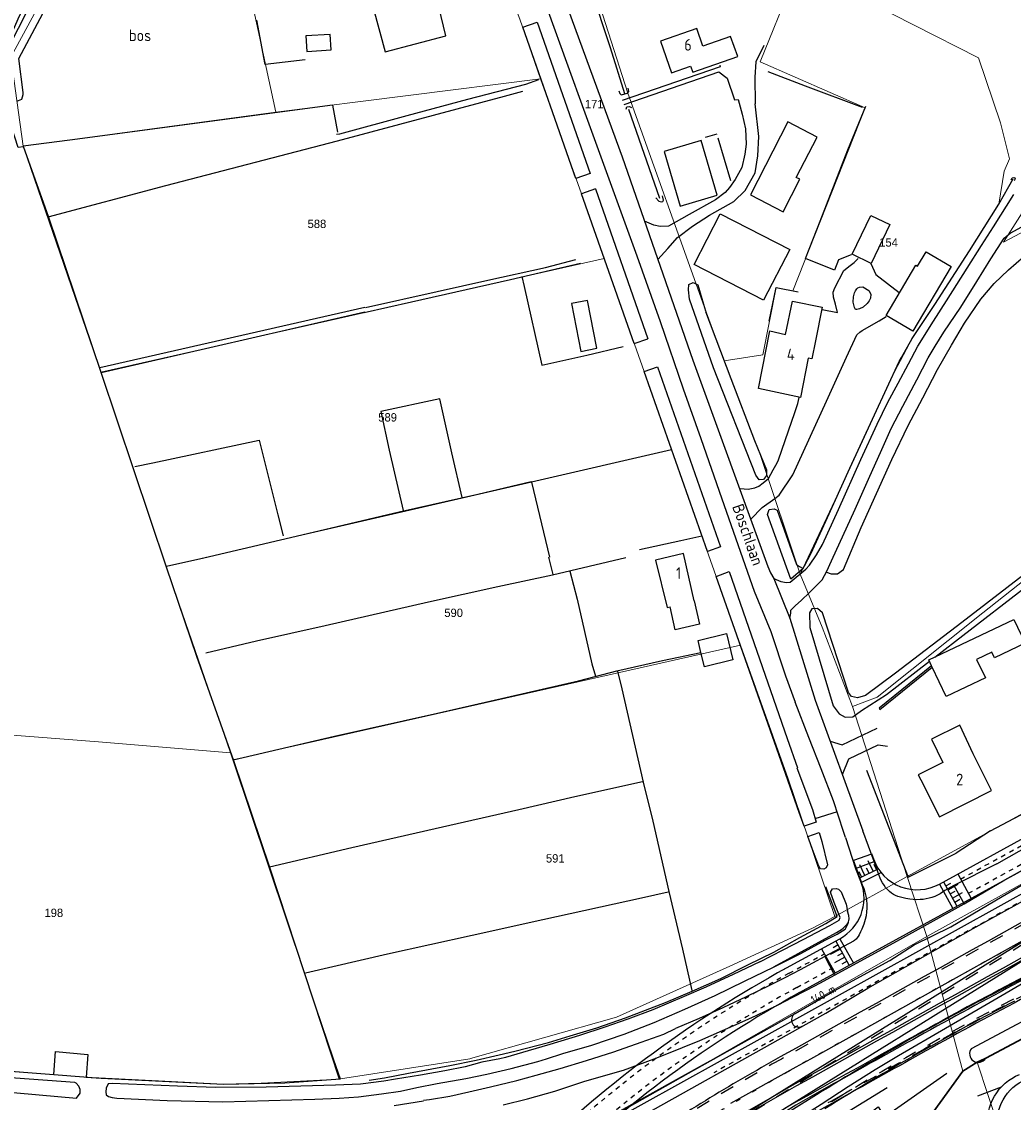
# Model space of a CAD drawing. Header units: metres. Extents: x 233874 to 239264, y 443832 to 448222.
# Tile 88 of 198: x 235299 to 235512, y 445491 to 445723. Entities that reach past the tile are written whole.
import ezdxf
from ezdxf.enums import TextEntityAlignment as Align

# ---------------------------------------------------------------- set-up
doc = ezdxf.new("R2010")
doc.units = ezdxf.units.M
doc.header["$MEASUREMENT"] = 0
for name, pattern in [('DGN3', [54.868356, 36.578904, -18.289452]), ('LIJN1-1', [2, 1, -1]), ('LIJN1-3', [4, 1, -3])]:
    doc.linetypes.add(name, pattern=pattern)
for name, color, linetype in [('BIJGEBOUW', 4, 'Continuous'), ('DAKRAND', 4, 'Continuous'), ('DAKRAND-BYG', 4, 'Continuous'), ('FUNKTIEAAND', 253, 'Continuous'), ('Goud-kadastrale grenzen', 13, 'Continuous'), ('Goud-markering', 7, 'Continuous'), ('Goud-ontwerp', 2, 'Continuous'), ('Goud-ontwerp-water', 131, 'Continuous'), ('HEG', 253, 'Continuous'), ('HEK', 253, 'Continuous'), ('HOOFDGEBOUW', 4, 'Continuous'), ('HUISNUMMER', 253, 'Continuous'), ('INSTEEKSLOOT', 153, 'Continuous'), ('KANTVERH', 253, 'Continuous'), ('KANTWATER', 153, 'Continuous'), ('MIDSLTGREPPEL', 253, 'Continuous'), ('MUUR', 253, 'Continuous'), ('OVLIJNOBJ', 253, 'Continuous'), ('RASTER', 253, 'Continuous'), ('STRAATNAAM', 253, 'Continuous'), ('TALUDLIJN', 253, 'Continuous')]:
    doc.layers.add(name, color=color, linetype=linetype)
for name, color, linetype, lineweight in [('G01 kadestrale perceelsgrens', 73, 'Continuous', 0), ('G02 kadestrale sectiegrens', 73, 'DGN3', 30), ('Z01 perceelnummer', 73, 'Continuous', 13)]:
    doc.layers.add(name, color=color, linetype=linetype, lineweight=lineweight)
doc.layers.add('Goud-hulp', color=210, linetype='Continuous', plot=False)
doc.styles.get("Standard").update_dxf_attribs({"font": 'iso.shx'})
doc.styles.add('Styledgn001', font='dgn001.shx')
doc.dimstyles.new('D1000', dxfattribs={"dimtxt": 1.8, "dimasz": 1, "dimexe": 0, "dimexo": 0, "dimgap": 0.9, "dimtad": 1, "dimtoh": 1, "dimzin": 0, "dimdsep": 46, "dimtxsty": 'Standard', "dimblk1": 'DIMBLK', "dimblk2": 'DIMBLK', "dimsah": 1, "dimcen": 0.09, "dimse1": 1, "dimse2": 1, "dimclrd": 1, "dimclre": 1, "dimclrt": 7, "dimadec": 0, "dimazin": 0, "dimtfac": 1, "dimtix": 1, "dimtmove": 2, "dimatfit": 3, "dimldrblk": 'DIMBLK', "dimfxl": 1, "dimtolj": 1, "dimtzin": 0, "dimarcsym": 0})

# ---------------------------------------------------------------- blocks, each defined once
blk = doc.blocks.new('DIMBLK')
at = {"color": 1}
blk.add_line((0, -0.83), (0, 0.83), dxfattribs=at)
blk.add_solid([(0, 0), (-2, 0.5), (-2, -0.5)], dxfattribs=at)
blk = doc.blocks.new('*D35')
at = {"layer": 'Defpoints', "color": 0, "linetype": 'Continuous', "transparency": 16777216}
for p in [(235533.64, 445546.35), (235538.01, 445538.46), (235415.14, 445470.36)]:
    blk.add_point(p, dxfattribs=at)
at = {"layer": 'Goud-hulp', "color": 1, "linetype": 'Continuous', "lineweight": -2, "transparency": 16777216}
blk.add_line((235411.64, 445478.73), (235532.76, 445545.87), dxfattribs=at)
for p, rotation in [((235533.64, 445546.35), 28.99948976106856), ((235410.76, 445478.24), 208.9994897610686)]:
    blk.add_blockref('DIMBLK', p, dxfattribs=dict(at, rotation=rotation))
at = {"layer": 'Goud-hulp', "color": 7, "linetype": 'Continuous', "transparency": 16777216, "insert": (235471.33, 445513.87), "char_height": 1.8, "attachment_point": 5, "rotation": 28.9995}
blk.add_mtext('\\A1;140 m', dxfattribs=at)
blk = doc.blocks.new('A$C1532452F')
at = {"layer": 'G01 kadestrale perceelsgrens'}
for p, q in [((235353.444, 445703.856), (235344.547, 445744.884)), ((235353.444, 445703.856), (235410.402, 445711.043)), ((235298.974, 445696.536), (235353.444, 445703.856)), ((235298.974, 445696.536), (235315.711, 445647.889)), ((235315.711, 445647.889), (235424.164, 445672.335)), ((235329.832, 445605.981), (235438.67, 445631.16)), ((235329.832, 445605.981), (235343.685, 445565.877)), ((235344.197, 445564.371), (235453.506, 445589.05)), ((235477.648, 445575.84), (235489.385, 445539.224)), ((235343.685, 445565.877), (235344.197, 445564.371)), ((235473.838, 445530.664), (235489.385, 445539.224)), ((235489.385, 445539.224), (235493.668, 445526.335)), ((235493.668, 445526.335), (235500.694, 445500)), ((235365.845, 445500), (235367.321, 445495.661)), ((235367.321, 445495.661), (235395.233, 445500)), ((235500.694, 445500), (235501.41, 445497.318))]:
    blk.add_line(p, q, dxfattribs=at)
at = {"layer": 'G01 kadestrale perceelsgrens', "flags": 128}
for points in [[(235493.668, 445526.335), (235602.85, 445586.802), (235743.465, 445663.715), (235799.961, 445693.516), (235877.225, 445735.166), (235991.175, 445794.84), (236000, 445799.425)], [(235391.926, 445760.275), (235406.002, 445723.883), (235410.402, 445711.043)], [(235413.095, 445757.642), (235414.235, 445754.874), (235429.217, 445707.974), (235445.719, 445662.026), (235449.984, 445650.31)], [(235314.29, 445748.928), (235296.326, 445715.718), (235298.974, 445696.536)], [(235449.984, 445650.31), (235458.332, 445651.597), (235461.183, 445666.106), (235464.764, 445665.389), (235480.366, 445704.776), (235457.752, 445714.713), (235464.579, 445731.625)], [(235464.579, 445731.625), (235477.071, 445729.731), (235504.752, 445715.555), (235509.54, 445701.595), (235511.437, 445693.833), (235510.276, 445691.14), (235509.165, 445684.057)], [(235556.765, 445693.873), (235526.066, 445684.268), (235510.182, 445675.861), (235514.156, 445682.19), (235524.69, 445687.252), (235543.382, 445693.409), (235539.536, 445705.717), (235542.467, 445706.77), (235540.902, 445712.077), (235542.254, 445712.548), (235541.228, 445715.903), (235548.852, 445718.279), (235556.765, 445693.873)], [(235410.402, 445711.043), (235419.248, 445686.288), (235424.164, 445672.335)], [(235477.648, 445575.84), (235482.962, 445577.854), (235505.731, 445596.026), (235528.681, 445614.187), (235540.062, 445623.433), (235545.403, 445627.098), (235552.513, 445630.616), (235559.179, 445633.216), (235567.888, 445636.777), (235574.058, 445640.129), (235585.045, 445646.039), (235588.922, 445648.431), (235599.642, 445659.868), (235617.723, 445665.548), (235659.101, 445679.165), (235695.825, 445691.103), (235697.767, 445687.128)], [(235509.165, 445684.057), (235504.105, 445676.062), (235497.71, 445666.099), (235490.485, 445655.125), (235486.755, 445648.113), (235476.739, 445626.356), (235466.343, 445604.397)], [(235424.164, 445672.335), (235432.732, 445648.015), (235438.67, 445631.16)], [(235489.385, 445539.224), (235563.062, 445579.468), (235632.522, 445617.45), (235710.033, 445659.616)], [(235449.984, 445650.31), (235457.827, 445629.94), (235466.343, 445604.397)], [(235315.711, 445647.889), (235325.457, 445618.964), (235329.832, 445605.981)], [(235438.67, 445631.16), (235447.068, 445607.324), (235453.506, 445589.05)], [(235466.343, 445604.397), (235471.134, 445592.938), (235477.648, 445575.84)], [(235453.506, 445589.05), (235463.783, 445560.285), (235473.838, 445530.664)], [(235264.34, 445572.186), (235315.224, 445568.223), (235343.685, 445565.877)], [(235344.197, 445564.371), (235359.521, 445518.588), (235365.845, 445500)], [(235395.233, 445500), (235395.349, 445500.018), (235426.817, 445508.932), (235451.239, 445519.919), (235469.039, 445528.084), (235473.838, 445530.664)], [(235447.727, 445500), (235466.579, 445510.779), (235493.668, 445526.335)], [(235262.662, 445500), (235305.448, 445496.601), (235313.84, 445495.956), (235326.691, 445495.292), (235342.129, 445494.541), (235350.293, 445494.716), (235364.343, 445495.453), (235367.321, 445495.661)], [(235395.483, 445470.957), (235445.488, 445498.72), (235447.727, 445500)], [(235504.5, 445499.25), (235518.706, 445456.149), (235547.534, 445464.756)]]:
    blk.add_lwpolyline(points, dxfattribs=at)
at = {"layer": 'G02 kadestrale sectiegrens'}
for p, q in [((235501.41, 445497.318), (235504.5, 445499.25)), ((235504.5, 445499.25), (235506.078, 445500)), ((235506.078, 445500), (235506.33, 445500.12))]:
    blk.add_line(p, q, dxfattribs=at)
at = {"layer": 'G02 kadestrale sectiegrens', "flags": 128}
for points in [[(235506.33, 445500.12), (235525.102, 445510.072), (235551.135, 445524.483), (235581.302, 445541.134), (235633.783, 445569.865), (235655.237, 445581.838), (235665.236, 445587.359)], [(235501.41, 445497.318), (235494.083, 445487.156), (235490.471, 445484.837)]]:
    blk.add_lwpolyline(points, dxfattribs=at)
at = {"layer": 'Z01 perceelnummer', "linetype": 'Continuous', "lineweight": 13, "style": 'Styledgn001'}
for s, p in [('171', (235422.004, 445705.625)), ('588', (235362.278, 445679.819)), ('154', (235485.403, 445675.816)), ('589', (235377.501, 445638.145)), ('590', (235391.724, 445596.041)), ('591', (235413.615, 445543.144)), ('198', (235305.608, 445531.42))]:
    blk.add_text(s, height=1.8, dxfattribs=at).set_placement(p, align=Align.MIDDLE_CENTER)

msp = doc.modelspace()

# ---------------------------------------------------------------- linework, layer by layer
at = {"layer": 'BIJGEBOUW'}
for points in [[(235448.5, 445685.99), (235445.02, 445697.74), (235437.07, 445695.38), (235440.55, 445683.63), (235448.5, 445685.99)], [(235464.11, 445674.33), (235458.49, 445663.38), (235443.53, 445671.04), (235449.15, 445682), (235464.11, 445674.33)]]:
    msp.add_lwpolyline(points, dxfattribs=at)
at = {"layer": 'DAKRAND'}
msp.add_lwpolyline([(235503.6, 445565.68), (235500.76, 445571.81), (235494.66, 445568.84), (235497.11, 445563.79)], dxfattribs=at)
at = {"layer": 'DAKRAND-BYG'}
for p, q in [((235494.68, 445584.6), (235494.07, 445585.89)), ((235494.81, 445584.34), (235494.68, 445584.6))]:
    msp.add_line(p, q, dxfattribs=at)
for points in [[(235365.1, 445720.63), (235359.88, 445720.29), (235360.1, 445716.97), (235365.32, 445717.3), (235365.1, 445720.63)], [(235463.74, 445701.76), (235455.64, 445686.06), (235462.69, 445682.42), (235466.3, 445689.41), (235465.51, 445689.82), (235470, 445698.52), (235463.74, 445701.76)], [(235485.7, 445679.67), (235481.65, 445671.3), (235477.56, 445673.28), (235481.6, 445681.65), (235485.7, 445679.67)], [(235498.87, 445670.63), (235490.65, 445656.68), (235484.88, 445660.09), (235491.29, 445670.95), (235491.67, 445670.73), (235493.48, 445673.81), (235498.87, 445670.63)], [(235417.09, 445662.64), (235419.11, 445652.36), (235422.55, 445653.04), (235420.53, 445663.31), (235417.09, 445662.64)], [(235443.55, 445598.63), (235441.23, 445608.8), (235435.24, 445607.4), (235437.72, 445597.18), (235438.34, 445597.34)], [(235443.55, 445598.63), (235444.7, 445593.56), (235439.47, 445592.36), (235438.34, 445597.34)], [(235494.07, 445585.89), (235512.41, 445594.63), (235514.85, 445589.53), (235508.22, 445586.37), (235507.65, 445587.55), (235504.38, 445585.99), (235506.27, 445582.02), (235497.83, 445577.99), (235494.81, 445584.34)], [(235445, 445587.49), (235444.37, 445590.09), (235450.5, 445591.58), (235451.89, 445585.88)], [(235451.89, 445585.88), (235445.76, 445584.38), (235445, 445587.49)], [(235305.63, 445496.59), (235305.99, 445501.57), (235312.9, 445500.89), (235312.55, 445496.04)], [(235305.63, 445496.59), (235312.08, 445496.08), (235312.55, 445496.04)]]:
    msp.add_lwpolyline(points, dxfattribs=at)
at = {"layer": 'Goud-hulp', "linetype": 'LIJN1-1'}
msp.add_arc((244890.513, 428640.147), 19321.414, 118.4654292, 119.2563731, dxfattribs=at)
at = {"layer": 'Goud-hulp', "linetype": 'Continuous'}
for centre, radius, start, end in [((244890.513, 428640.147), 19317.414, 118.4654292, 119.2144377), ((244890.513, 428640.147), 19310.764, 118.4654292, 119.2144377), ((244890.513, 428640.147), 19310.264, 118.4654292, 119.2144377), ((235980.013, 444628.604), 1003.5, 116.298267, 119.131286), ((235980.013, 444628.604), 1003, 116.298267, 119.131286), ((235980.013, 444628.604), 999.5, 116.298267, 119.131286), ((244890.513, 428640.147), 19307.264, 119.1312861, 119.2144377), ((244890.513, 428640.147), 19306.764, 119.1312861, 119.1932827), ((244890.513, 428640.147), 19303.264, 119.1312861, 119.1932827), ((235711.071, 445055.11), 510.15, 119.21444, 123.41135), ((235711.071, 445055.11), 503.5, 119.21444, 123.41135), ((235718.84, 445055.443), 503, 119.19328, 123.41135), ((235711.071, 445055.11), 503, 119.21444, 123.41135), ((235711.071, 445055.11), 500, 119.21444, 123.41135), ((235718.84, 445055.443), 499.5, 119.19328, 123.13772)]:
    msp.add_arc(centre, radius, start, end, dxfattribs=at)
at = {"layer": 'Goud-hulp', "linetype": 'LIJN1-1', "ltscale": 3}
for centre, radius, start, end in [((244890.513, 428640.147), 19316.914, 118.4654292, 119.2144377), ((235980.013, 444628.604), 1000, 116.298267, 119.131286), ((244890.513, 428640.147), 19303.764, 119.1312861, 119.1932827), ((235711.071, 445055.11), 509.65, 119.21444, 123.41135), ((235718.84, 445055.443), 500, 119.19328, 123.41135)]:
    msp.add_arc(centre, radius, start, end, dxfattribs=at)
at = {"layer": 'Goud-hulp', "linetype": 'LIJN1-3'}
for centre, radius, start, end in [((244890.513, 428640.147), 19313.839, 118.4654292, 119.2144377), ((235711.071, 445055.11), 506.575, 119.21444, 123.41135)]:
    msp.add_arc(centre, radius, start, end, dxfattribs=at)
at = {"layer": 'Goud-markering', "linetype": 'LIJN1-1', "ltscale": 3}
msp.add_line((235555.623, 445550.22), (235247.97, 445359.41), dxfattribs=at)
at = {"layer": 'Goud-markering', "ltscale": 3}
for p, q in [((235576.375, 445549.32), (235510.918, 445515.497)), ((235557.204, 445547.671), (235249.551, 445356.861)), ((235469.867, 445492.209), (235250.131, 445355.926))]:
    msp.add_line(p, q, dxfattribs=at)
at = {"layer": 'Goud-markering', "linetype": 'Continuous'}
for p, q in [((235480.33, 445539.491), (235479.229, 445541.735)), ((235482.126, 445540.372), (235481.024, 445542.616)), ((235482.844, 445540.724), (235482.293, 445541.846)), ((235479.612, 445539.138), (235479.062, 445540.26)), ((235479.198, 445538.934), (235483.201, 445540.899)), ((235481.228, 445539.931), (235480.677, 445541.053)), ((235497.248, 445538.108), (235500.137, 445532.849)), ((235497.73, 445537.231), (235498.825, 445537.833)), ((235498.211, 445536.355), (235500.402, 445537.559)), ((235498.693, 445535.478), (235499.788, 445536.08)), ((235499.174, 445534.602), (235501.365, 445535.806)), ((235499.655, 445533.725), (235500.751, 445534.327)), ((235476.947, 445520.112), (235474.059, 445525.371)), ((235475.022, 445523.618), (235472.831, 445522.415)), ((235474.54, 445524.495), (235473.445, 445523.893)), ((235475.503, 445522.742), (235474.408, 445522.14)), ((235475.985, 445521.865), (235473.793, 445520.662)), ((235476.466, 445520.989), (235475.37, 445520.387))]:
    msp.add_line(p, q, dxfattribs=at)
at = {"layer": 'Goud-markering', "ltscale": 3}
msp.add_arc((235787.953, 444979.341), 603.5, 117.325696, 121.807635, dxfattribs=at)
at = {"layer": 'Goud-markering', "linetype": 'LIJN1-1', "ltscale": 3}
msp.add_arc((235787.953, 444979.341), 600.5, 117.325696, 121.807635, dxfattribs=at)
at = {"layer": 'Goud-ontwerp', "linetype": 'Continuous'}
for p, q in [((235496.372, 445537.627), (235614.297, 445602.397)), ((235466.252, 445514.237), (235621.609, 445599.568)), ((235555.359, 445550.645), (235247.706, 445359.835)), ((235481.717, 445544.211), (235482.142, 445543.022)), ((235477.81, 445542.813), (235479.503, 445538.082)), ((235462.659, 445519.11), (235474.935, 445525.853))]:
    msp.add_line(p, q, dxfattribs=at)
at = {"layer": 'Goud-ontwerp', "color": 7, "linetype": 'LIJN1-1'}
for p, q in [((235500.918, 445538.697), (235614.899, 445601.302)), ((235502.603, 445535.63), (235621.007, 445600.663)), ((235463.965, 445518.401), (235471.593, 445522.591)), ((235465.65, 445515.333), (235473.278, 445519.523))]:
    msp.add_line(p, q, dxfattribs=at)
at = {"layer": 'Goud-ontwerp', "color": 1, "linetype": 'Continuous'}
for p, q in [((235481.742, 445544.082), (235477.853, 445542.691)), ((235479.537, 445537.987), (235483.801, 445540.08)), ((235500.316, 445539.793), (235503.205, 445534.534)), ((235496.372, 445537.627), (235499.26, 445532.368)), ((235474.935, 445525.853), (235477.824, 445520.594)), ((235470.991, 445523.686), (235473.88, 445518.427))]:
    msp.add_line(p, q, dxfattribs=at)
at = {"layer": 'Goud-ontwerp', "linetype": 'Continuous'}
for centre, radius, start, end in [((235491.558, 445546.391), 10, 199.69023, 298.77783), ((235470.121, 445534.618), 10, 298.77783, 19.69023), ((235586.605, 445295.114), 256, 118.77783, 133.98396), ((235586.605, 445295.114), 250, 118.77783, 133.98396), ((235787.953, 444979.341), 600, 117.325696, 121.807635)]:
    msp.add_arc(centre, radius, start, end, dxfattribs=at)
at = {"layer": 'Goud-ontwerp', "color": 7, "linetype": 'LIJN1-1'}
for radius in [254.75, 251.25]:
    msp.add_arc((235586.605, 445295.114), radius, 118.77783, 133.98396, dxfattribs=at)
at = {"layer": 'Goud-ontwerp-water', "linetype": 'Continuous'}
msp.add_line((235460.715, 445519.753), (235474.213, 445527.167), dxfattribs=at)
for centre, radius, start, end in [((235470.121, 445534.618), 8.5, 298.77783, 321.43592), ((235466.053, 445508.339), 1.56, 119.25491, 299.25491)]:
    msp.add_arc(centre, radius, start, end, dxfattribs=at)
at = {"layer": 'HEG'}
msp.add_line((235507.35, 445549.05), (235522.15, 445556.97), dxfattribs=at)
for points in [[(235366.47, 445699.16), (235367.22, 445699.22), (235381.71, 445703.17), (235394.76, 445706.69), (235407.27, 445709.94), (235410.05, 445710.89)], [(235480.68, 445562.13), (235489.66, 445539.13), (235499.97, 445544.26)]]:
    msp.add_lwpolyline(points, dxfattribs=at)
at = {"layer": 'HEK'}
for p, q in [((235413.03, 445604.21), (235428.83, 445607.93)), ((235416.72, 445605.02), (235418.32, 445598.95)), ((235436.7, 445585.74), (235445, 445587.49)), ((235507.35, 445549.05), (235499.97, 445544.26))]:
    msp.add_line(p, q, dxfattribs=at)
msp.add_lwpolyline([(235438.66, 445631.18), (235408.5, 445624.2), (235412.37, 445608.05)], dxfattribs=at)
at = {"layer": 'HOOFDGEBOUW'}
for p, q in [((235442.77, 445713.79), (235443.23, 445712.46)), ((235497.11, 445563.79), (235491.81, 445561.12)), ((235491.81, 445561.12), (235492.36, 445560.03))]:
    msp.add_line(p, q, dxfattribs=at)
for points in [[(235390.05, 445720.32), (235388, 445728.74), (235387.89, 445728.72), (235384.45, 445741.6), (235371.49, 445738.23), (235374.47, 445726.17), (235376.98, 445716.85), (235390.05, 445720.32)], [(235445.42, 445718.12), (235444.1, 445721.89), (235436.31, 445719.17), (235438.68, 445712.36), (235442.77, 445713.79)], [(235443.23, 445712.46), (235452.91, 445715.84), (235451.39, 445720.2), (235445.42, 445718.12)], [(235463.23, 445656.01), (235464.74, 445663.15), (235471.1, 445661.88), (235469.64, 445654.59)], [(235469.64, 445654.59), (235468.87, 445650.77), (235468.12, 445650.86), (235466.43, 445642.39), (235457.38, 445644.35), (235459.86, 445656.76), (235463.23, 445656.01)], [(235492.36, 445560.03), (235496.35, 445552.1), (235507.59, 445557.75), (235503.6, 445565.68)]]:
    msp.add_lwpolyline(points, dxfattribs=at)
at = {"layer": 'INSTEEKSLOOT'}
for p, q in [((235406.6, 445722.18), (235409.7, 445723.27)), ((235409.7, 445723.27), (235421.1, 445690.65)), ((235418.08, 445689.59), (235406.6, 445722.18)), ((235421.1, 445690.65), (235418.08, 445689.59)), ((235422.25, 445687.35), (235419.25, 445686.29)), ((235430.61, 445654.05), (235419.25, 445686.29)), ((235422.25, 445687.35), (235433.53, 445655.05)), ((235430.61, 445654.05), (235433.53, 445655.05)), ((235432.73, 445648.02), (235435.64, 445649.01)), ((235435.64, 445649.01), (235449.18, 445610.25)), ((235446.39, 445609.25), (235432.73, 445648.02)), ((235449.18, 445610.25), (235446.39, 445609.25)), ((235448.29, 445603.86), (235451.05, 445604.91)), ((235469.8, 445550.94), (235467.25, 445550.06)), ((235468.04, 445547.87), (235470.46, 445548.71))]:
    msp.add_line(p, q, dxfattribs=at)
for points in [[(235297.65, 445706.23), (235298.74, 445706.7), (235298.97, 445707.68), (235299.01, 445708.13), (235298.1, 445715.43), (235315.33, 445747.82), (235315.6, 445749.25), (235315.45, 445750.52), (235314.92, 445752.02), (235310, 445765.02), (235297.43, 445798.17)], [(235311.48, 445747.93), (235311.56, 445747.12), (235311.37, 445746.59), (235299.95, 445725.87), (235295.89, 445717.97)], [(235427.3, 445708.46), (235427.51, 445707.92), (235427.82, 445707.62), (235429.21, 445708), (235429.46, 445708.35), (235429.3, 445709.05)], [(235428.87, 445704.54), (235429.06, 445705.04), (235429.61, 445705.1), (235430.07, 445704.86)], [(235511.8, 445689.31), (235512.06, 445689.74), (235512.37, 445689.79), (235512.63, 445689.72), (235512.7, 445689.55), (235512.46, 445689.07)], [(235435.28, 445685.41), (235435.89, 445684.7), (235436.43, 445684.57), (235436.76, 445684.6), (235436.9, 445684.94), (235436.7, 445685.85)], [(235446.01, 445660.94), (235451.4, 445646.52), (235456.53, 445633.15), (235459.08, 445626.83), (235459.15, 445625.63), (235458.47, 445624.72), (235457.57, 445624.71), (235456.85, 445625.7), (235447.71, 445648.81), (235442.56, 445663.59), (235442.33, 445665.58), (235442.41, 445666.73), (235443.3, 445667.2), (235444.36, 445666.72), (235445.53, 445662.53), (235446.01, 445661.09)], [(235490.91, 445524.49), (235498.85, 445528.38), (235509.85, 445534.91), (235525.21, 445543.88), (235537.26, 445550.48), (235547.87, 445556.41), (235559.92, 445562.57), (235572.81, 445570.04), (235585.85, 445577.31), (235593.93, 445581.7), (235602.85, 445586.8), (235611.28, 445591.3), (235624.07, 445598.51), (235636.32, 445604.77), (235645.54, 445610.13), (235660.07, 445617.83), (235679.11, 445628.21), (235691.45, 445635.12), (235707.25, 445644.03)], [(235467.04, 445605.6), (235464.38, 445603.31), (235459.35, 445617.23), (235459.68, 445618.29), (235460.78, 445618.46), (235461.43, 445618.17), (235465.58, 445606.48), (235466.24, 445605.99), (235467.04, 445605.6)], [(235451.05, 445604.91), (235463.6, 445568.97), (235465.76, 445562.65)], [(235516.23, 445605.53), (235501.21, 445593.92), (235486.88, 445583.02), (235480.46, 445578.25), (235478.72, 445577.72), (235477.41, 445578), (235476.8, 445578.89), (235471.16, 445596.06), (235470.09, 445596.99), (235468.89, 445596.87), (235468.35, 445596.06), (235468.46, 445592.91), (235473.49, 445575.99), (235474.77, 445574.26), (235476.08, 445573.58), (235477.68, 445573.66), (235479.56, 445574.99), (235484.96, 445578.48), (235494.2, 445585.6)], [(235467.25, 445550.06), (235466.17, 445553.05), (235460.86, 445568.17), (235448.29, 445603.86)], [(235495.38, 445586.51), (235499.83, 445589.94), (235516.57, 445602.83)], [(235471.89, 445509.82), (235480.96, 445515.17), (235503.66, 445528.01), (235547.64, 445552.41), (235562.71, 445560.47), (235575.55, 445567.89)], [(235465.66, 445562.65), (235469.01, 445553.65), (235469.8, 445550.94)], [(235470.46, 445548.71), (235471.03, 445546.78), (235472.26, 445541.79), (235471.97, 445541.09), (235471.43, 445540.83), (235470.77, 445540.92), (235470.36, 445541.46)], [(235470.36, 445541.46), (235469.26, 445544.49), (235468.04, 445547.87)], [(235457.65, 445520.88), (235462.71, 445523.47), (235466.98, 445525.69), (235472.78, 445528.69), (235474.76, 445529.82), (235475, 445530.43), (235473.7, 445533.61), (235472.91, 445535.9), (235473.3, 445536.6), (235474.1, 445536.67), (235474.65, 445536.53), (235475.21, 445535.94), (235476.26, 445533.3), (235476.58, 445531.81)], [(235476.05, 445527.89), (235476.73, 445529.11), (235476.91, 445530.11), (235476.85, 445530.86), (235476.58, 445531.81)], [(235454.37, 445516.68), (235460.77, 445519.78), (235466.48, 445522.68), (235471.73, 445525.52), (235474.36, 445526.82), (235476.05, 445527.89)], [(235457.65, 445520.88), (235451.94, 445518.13), (235446.03, 445515.38), (235441.41, 445513.4), (235434.61, 445510.54), (235429.24, 445508.5), (235424.31, 445506.81), (235418.84, 445504.97), (235412.42, 445503.06), (235407.79, 445501.68), (235402.91, 445500.25), (235401.67, 445500)], [(235411.72, 445500), (235415.25, 445501.11), (235421.47, 445502.92), (235428.49, 445505.28), (235434.95, 445507.79), (235441.51, 445510.66), (235448.06, 445513.62), (235454.37, 445516.68)], [(235401.67, 445500), (235397.82, 445499.22), (235394.18, 445498.26), (235389.85, 445497.38), (235384.61, 445496.44), (235379.22, 445495.6), (235376.72, 445495.16), (235371.63, 445494.53), (235366.28, 445494.29), (235351.36, 445493.89), (235340.51, 445493.77), (235332.25, 445494.09), (235318.19, 445494.63), (235317.28, 445494.55), (235316.9, 445493.63), (235316.84, 445492.88), (235316.89, 445492.22), (235317.36, 445491.83), (235318.2, 445491.61), (235319.19, 445491.48), (235330.05, 445491), (235342.02, 445490.73), (235361.83, 445491.26), (235367.08, 445491.5), (235371.23, 445491.77), (235376.17, 445492.45), (235380.26, 445493.02), (235383.8, 445493.78), (235388.19, 445494.66), (235394.33, 445495.76), (235398.86, 445496.64), (235404.1, 445497.92), (235409.87, 445499.42), (235411.72, 445500)], [(235427.42, 445488.51), (235442.34, 445496.86)]]:
    msp.add_lwpolyline(points, dxfattribs=at)
at = {"layer": 'KANTVERH'}
for p, q in [((235459.96, 445604.64), (235460.68, 445603.4)), ((235460.68, 445603.4), (235464.17, 445594.9)), ((235463.23, 445582.47), (235465.32, 445576.81)), ((235478.27, 445540.97), (235479.36, 445538.24)), ((235499.5, 445537.3), (235497.55, 445536.25)), ((235471.68, 445522), (235466.39, 445519.16))]:
    msp.add_line(p, q, dxfattribs=at)
for points in [[(235362.63, 445878.51), (235366.14, 445868.56), (235374.88, 445842.84), (235387.85, 445806.38), (235399.82, 445772.45), (235414.88, 445730.12), (235428.04, 445694.27), (235443.28, 445650.44), (235459.38, 445606.03), (235459.96, 445604.64)], [(235394.88, 445772.89), (235396.61, 445769.6), (235398.83, 445762.83), (235408.17, 445736.57), (235419.98, 445703.74), (235431.2, 445672.96), (235436.24, 445658.78), (235441.18, 445644.3), (235444.96, 445633.6), (235449.48, 445620.62), (235456.47, 445600.67), (235460.07, 445591.98), (235463.23, 445582.47)], [(235458.56, 445718.24), (235456.82, 445714.71), (235456.57, 445711.41), (235456.67, 445705.65)], [(235428.09, 445706.48), (235449.23, 445713.69), (235449.11, 445714.02)], [(235428.45, 445705.53), (235448.85, 445712.53), (235450.67, 445711.22), (235452.25, 445706.53), (235453, 445706.59), (235453.9, 445703.46), (235454.61, 445700.32), (235454.76, 445697.02), (235454.45, 445694.81), (235453.8, 445691.95), (235452.39, 445689.37), (235451.12, 445687.65), (235450.23, 445686.58), (235448.16, 445685), (235442.46, 445681.8), (235438, 445679.32), (235436.2, 445679.24), (235434.84, 445679.57), (235432.86, 445680.4)], [(235452.07, 445684.66), (235454.53, 445687), (235456.67, 445690.84), (235457.26, 445694.45), (235457.44, 445698.66), (235456.67, 445705.65)], [(235460.68, 445603.4), (235462.19, 445602.82), (235463.44, 445602.59), (235464.19, 445602.65), (235467.6, 445605.41), (235468.38, 445606.27), (235469.9, 445608.5), (235471.16, 445610.77), (235474.59, 445618.28), (235479.41, 445629.07), (235482.94, 445636.69), (235485.26, 445641.38), (235487.49, 445645.47), (235489.68, 445649.66), (235491.71, 445653.45), (235495.08, 445658.86), (235497.9, 445663.26), (235502.34, 445670.29), (235505.41, 445675.14), (235508, 445679.19), (235512.38, 445686.17)], [(235435.74, 445672.12), (235437.83, 445674.51), (235439.94, 445676.9), (235443.2, 445679.31), (235446.86, 445681.67), (235452.07, 445684.66)], [(235464.17, 445594.9), (235464.35, 445596), (235464.39, 445596.6), (235465.28, 445597.57), (235466.66, 445598.79), (235468.33, 445600.37), (235471.14, 445603.12), (235472.11, 445604.99), (235473.12, 445607.26), (235478.19, 445618.35), (235481.37, 445625.46), (235483.64, 445630.6), (235485.95, 445635.74), (235488.48, 445640.58), (235491.48, 445646.24), (235493.91, 445650.93), (235495.42, 445653.46), (235497.32, 445656.49), (235500.98, 445661.91), (235504.39, 445667.42), (235507.46, 445672.27), (235510.29, 445676.72), (235511.62, 445677.85), (235514.1, 445679.19)], [(235471.07, 445661.36), (235474.43, 445660.72), (235473.95, 445662.51), (235473.58, 445664), (235473.51, 445665.1), (235473.84, 445666.06), (235475.78, 445669.74), (235477.16, 445670.87), (235478, 445671.53), (235478.84, 445672.35)], [(235481.57, 445671.27), (235482.65, 445668.91), (235485.18, 445667), (235487.7, 445665.01)], [(235481.62, 445664.69), (235481.53, 445663.84), (235481.24, 445663.23), (235480.8, 445662.63), (235479.96, 445661.91), (235479.12, 445661.5), (235478.57, 445661.34), (235478.32, 445661.38), (235478.07, 445661.78), (235477.8, 445662.93), (235477.83, 445664.08), (235478.06, 445664.98), (235478.26, 445665.39), (235478.55, 445665.84), (235478.77, 445666.01), (235479.14, 445666.2), (235479.89, 445666.26), (235481.16, 445665.43), (235481.62, 445664.69)], [(235455.76, 445616.22), (235458.17, 445618.76), (235460.94, 445620.66), (235461.83, 445621.38), (235464.76, 445625.73), (235472.05, 445641.66), (235476.34, 445651.14), (235478.56, 445655.93), (235479.2, 445656.49), (235479.7, 445656.85), (235483.37, 445658.96), (235484.9, 445659.87)], [(235453.45, 445622.84), (235455.2, 445622.67), (235456.6, 445622.94), (235457.44, 445623.31), (235458.43, 445624.02), (235459.57, 445624.94), (235460.54, 445626.86), (235461.41, 445628.38), (235461.7, 445628.98), (235463.85, 445635.22), (235465.23, 445639.2), (235465.85, 445641.16), (235466.13, 445642.42)], [(235464.17, 445594.9), (235469.57, 445577.23), (235479.89, 445549.08)], [(235468.67, 445500), (235477.58, 445504.96), (235496.96, 445515.74), (235515.5, 445526.11), (235525.62, 445531.68), (235541.58, 445540.5), (235564.39, 445553.04), (235582.13, 445562.95), (235599.29, 445572.39), (235608.86, 445577.6), (235613.67, 445580.23), (235616.1, 445581.52)], [(235476.12, 445547.63), (235475.69, 445548.96), (235473.58, 445555.53), (235470.87, 445562.44), (235468.25, 445569.15), (235465.32, 445576.81)], [(235472.85, 445568.4), (235475.43, 445567.61), (235482.97, 445571.17)], [(235475.49, 445561.22), (235476.87, 445564.59), (235483.19, 445567.6), (235485.17, 445567.35)], [(235419.06, 445455.75), (235421.29, 445457.14), (235426.29, 445460.27), (235433.41, 445465.34), (235441.87, 445471.04), (235448.5, 445475.55), (235456.41, 445480.99), (235463.84, 445485.72), (235470.87, 445490.24), (235476.71, 445494.04), (235482.55, 445497.64), (235487.56, 445500.67), (235497.67, 445506.55), (235506.44, 445511.7), (235517.14, 445517.93), (235529.83, 445525.04), (235548.17, 445535.36), (235561.31, 445542.68), (235577.82, 445551.76), (235590.96, 445559.08)], [(235510.48, 445538.53), (235533.1, 445551.02)], [(235483.41, 445539.48), (235482.34, 445542.47), (235479.89, 445549.08)], [(235508.76, 445541.99), (235521.03, 445548.91)], [(235476.12, 445547.63), (235478.27, 445540.97), (235482.34, 445542.47)], [(235508.76, 445541.99), (235499.5, 445537.3), (235501.68, 445533.37)], [(235484.43, 445537.36), (235484.11, 445537.86), (235483.83, 445538.38), (235483.6, 445538.92), (235483.41, 445539.48)], [(235473.75, 445517.98), (235486.53, 445524.98), (235501.68, 445533.37), (235510.48, 445538.53)], [(235479.36, 445538.24), (235479.74, 445537.46), (235480.06, 445536.66)], [(235480.06, 445536.66), (235480.32, 445535.84), (235480.51, 445535)], [(235486.06, 445535.67), (235485.6, 445536.04), (235485.17, 445536.45), (235484.78, 445536.89), (235484.43, 445537.36)], [(235480.51, 445535), (235480.65, 445534.13), (235480.72, 445533.26)], [(235487.4, 445534.97), (235486.93, 445535.15), (235486.48, 445535.39), (235486.06, 445535.67)], [(235489.97, 445534.36), (235489.1, 445534.51), (235488.24, 445534.71), (235487.4, 445534.97)], [(235492.19, 445534.26), (235491.45, 445534.25), (235490.71, 445534.28), (235489.97, 445534.36)], [(235494.14, 445534.56), (235493.49, 445534.41), (235492.84, 445534.32), (235492.19, 445534.26)], [(235495.93, 445535.23), (235495.35, 445534.96), (235494.75, 445534.74), (235494.14, 445534.56)], [(235497.55, 445536.25), (235497.03, 445535.87), (235496.49, 445535.53), (235495.93, 445535.23)], [(235480.72, 445533.26), (235480.73, 445532.43), (235480.67, 445531.6)], [(235480.36, 445529.99), (235480.05, 445528.95), (235479.67, 445527.93)], [(235480.67, 445531.6), (235480.55, 445530.79), (235480.36, 445529.99)], [(235479.67, 445527.93), (235479.39, 445527.29), (235479.08, 445526.67)], [(235477.82, 445525.31), (235471.68, 445522), (235473.75, 445517.98)], [(235478.24, 445525.59), (235478.04, 445525.44), (235477.82, 445525.31)], [(235478.6, 445525.96), (235478.43, 445525.77), (235478.24, 445525.59)], [(235479.08, 445526.67), (235478.85, 445526.3), (235478.6, 445525.96)], [(235466.39, 445519.16), (235463.07, 445517.44), (235459.73, 445515.75)], [(235467.71, 445514.74), (235470.74, 445516.35), (235473.75, 445517.98)], [(235459.73, 445515.75), (235454.73, 445513.32), (235449.69, 445510.97), (235444.63, 445508.68), (235439.53, 445506.47)], [(235461.61, 445511.62), (235464.67, 445513.16), (235467.71, 445514.74)], [(235452.08, 445507.18), (235454.49, 445508.22), (235456.89, 445509.31), (235459.26, 445510.44), (235461.61, 445511.62)], [(235385.2, 445491.05), (235386.49, 445491.23), (235390.89, 445491.95), (235394.97, 445492.87), (235399.66, 445493.95), (235405.34, 445495.29), (235409.47, 445496.46), (235414.65, 445497.9), (235420.33, 445499.59), (235426.25, 445501.49), (235432.12, 445503.59), (235436.99, 445505.28), (235439.53, 445506.47)], [(235434.92, 445500), (235437.27, 445500.88), (235444.72, 445503.91), (235452.08, 445507.18)], [(235402.42, 445490.09), (235407.61, 445491.38), (235413.53, 445492.98), (235420, 445495.14), (235428.32, 445497.53), (235434.92, 445500)], [(235451.45, 445490.41), (235465.53, 445498.25), (235468.67, 445500)], [(235507.67, 445482.29), (235507.35, 445483.14), (235507.1, 445484.02), (235506.92, 445484.91), (235506.82, 445485.81), (235506.79, 445486.72), (235506.84, 445487.62), (235506.97, 445488.52), (235507.17, 445489.41), (235507.45, 445490.27), (235507.8, 445491.11), (235508.21, 445491.91), (235508.7, 445492.68), (235509.25, 445493.41), (235509.85, 445494.08), (235510.51, 445494.71), (235511.23, 445495.27), (235511.98, 445495.77), (235512.78, 445496.21), (235513.61, 445496.58)], [(235509.43, 445482.9), (235509.17, 445483.71), (235508.98, 445484.54), (235508.86, 445485.39), (235508.82, 445486.24), (235508.85, 445487.09), (235508.95, 445487.94), (235509.12, 445488.77), (235509.36, 445489.59), (235509.68, 445490.38), (235510.06, 445491.15), (235510.5, 445491.88), (235511.01, 445492.56), (235511.57, 445493.2), (235512.18, 445493.79), (235512.85, 445494.33), (235513.55, 445494.81), (235514.3, 445495.22)], [(235378.91, 445489.95), (235385.2, 445490.9)]]:
    msp.add_lwpolyline(points, dxfattribs=at)
at = {"layer": 'KANTWATER'}
for points in [[(235503.27, 445502.22), (235523.99, 445513.27), (235537.73, 445521.26), (235555.55, 445531.24), (235579.03, 445544.22)], [(235506.33, 445500.12), (235525.1, 445510.07), (235551.14, 445524.48), (235581.3, 445541.13)], [(235280.7, 445494.15), (235310.51, 445491.53), (235311.25, 445492.58), (235311.31, 445493.38), (235310.96, 445494.06), (235310.42, 445494.7), (235310.13, 445494.88), (235281.58, 445496.99)]]:
    msp.add_lwpolyline(points, dxfattribs=at)
at = {"layer": 'MIDSLTGREPPEL'}
msp.add_line((235429.42, 445704.54), (235436.1, 445685.34), dxfattribs=at)
for points in [[(235412.96, 445755.55), (235425.45, 445717.79), (235428.51, 445707.88)], [(235467.04, 445605.6), (235467.29, 445606.15), (235468.69, 445608.78), (235471.88, 445615.79), (235477.04, 445627.23), (235487.71, 445650.18), (235488.2, 445651.03), (235490.48, 445655.13), (235495.37, 445662.46), (235502.83, 445674.04), (235509.17, 445684.06), (235512.28, 445689.51)], [(235442.34, 445496.86), (235448.83, 445500.57), (235465.29, 445509.7), (235473.71, 445514.6), (235485.66, 445521.15), (235490.91, 445524.49)], [(235413.55, 445477.17), (235423.17, 445482.53), (235471.89, 445509.82)], [(235228.43, 445331.89), (235259.86, 445352.6), (235297.58, 445375.4), (235349.84, 445406.28), (235403.37, 445439.98), (235469.06, 445483.99), (235485.13, 445493.82)]]:
    msp.add_lwpolyline(points, dxfattribs=at)
at = {"layer": 'MUUR'}
msp.add_line((235448.64, 445698.36), (235451.34, 445689.15), dxfattribs=at)
for points in [[(235359.75, 445715.15), (235351.11, 445714.11), (235349.3, 445723.7)], [(235459.7, 445658.83), (235461.18, 445666.11), (235465.95, 445665.18)], [(235494.68, 445584.6), (235483.39, 445575.47), (235483.5, 445575.22), (235494.81, 445584.34)], [(235481.43, 445488.33), (235483.14, 445489.63), (235484.52, 445487.46), (235497.99, 445496.88)]]:
    msp.add_lwpolyline(points, dxfattribs=at)
at = {"layer": 'OVLIJNOBJ'}
for p, q in [((235474.34, 445553.17), (235469.55, 445551.63)), ((235504.64, 445491.98), (235509.72, 445493.94))]:
    msp.add_line(p, q, dxfattribs=at)
for points in [[(235298.97, 445696.44), (235297.9, 445696.27), (235295.78, 445702.97), (235294.89, 445705.6), (235294.03, 445709.29), (235293.78, 445712.32), (235293.96, 445714.51), (235294.34, 445716.14), (235294.89, 445717.35), (235295.39, 445718.56), (235296.05, 445719.97), (235296.9, 445721.7), (235298.24, 445724.66), (235311.38, 445748.04)], [(235472.06, 445604.78), (235473.07, 445604.45), (235474.42, 445604.47), (235475.7, 445605.4), (235479.51, 445614.41), (235486.12, 445629.04), (235489.65, 445636.4), (235492.8, 445642.36), (235495.95, 445648.47), (235498.96, 445653.72), (235501.79, 445658.42), (235505.25, 445663.63), (235508.15, 445666.98), (235511.25, 445669.93), (235514.56, 445672.79), (235517.53, 445674.64)]]:
    msp.add_lwpolyline(points, dxfattribs=at)
at = {"layer": 'RASTER'}
for p, q in [((235365.63, 445705.35), (235366.71, 445699.56)), ((235445.98, 445698.48), (235448.52, 445699.22)), ((235315.49, 445648.86), (235372.57, 445661.85)), ((235315.8, 445647.78), (235372.59, 445660.85)), ((235412.17, 445608), (235413.08, 445604.27)), ((235258.91, 445500.29), (235305.63, 445496.59))]:
    msp.add_line(p, q, dxfattribs=at)
for points in [[(235459.41, 445712.65), (235467.46, 445709.54), (235479.75, 445704.94)], [(235304.42, 445681.34), (235329.76, 445688.07), (235366.74, 445697.67), (235387.41, 445703.25), (235402.66, 445707.31), (235406.64, 445708.37)], [(235365.63, 445705.35), (235309.02, 445697.83), (235298.97, 445696.54), (235304.46, 445681.23), (235315.71, 445647.89), (235329.83, 445605.98), (235336.3, 445586.68), (235344.27, 445564.25), (235352.04, 445541.28), (235367.07, 445495.68)], [(235477.33, 445673.13), (235474.64, 445672.09), (235473.78, 445669.81), (235467.53, 445672.36), (235470.7, 445680.37), (235476.6, 445695.78), (235480.54, 445705.2)], [(235372.74, 445661.83), (235388.15, 445665.24), (235399.06, 445667.72), (235411.53, 445670.43), (235418.05, 445672.14)], [(235372.46, 445660.72), (235382.63, 445662.99), (235403.96, 445667.85), (235408.25, 445668.82), (235419.02, 445671.35)], [(235406.41, 445668.5), (235406.94, 445666.3), (235410.73, 445649.35), (235420.4, 445651.51), (235428.22, 445653.39)], [(235393.54, 445620.9), (235391.33, 445630.52), (235388.73, 445642.13), (235376.02, 445639.37), (235377.86, 445631.09), (235380.88, 445618.08)], [(235323.03, 445627.57), (235326.92, 445628.38), (235349.85, 445633.22), (235353.83, 445617.17), (235355, 445612.59)], [(235329.84, 445606.07), (235337.92, 445607.9), (235362.69, 445613.72), (235379.98, 445617.76), (235396.93, 445621.6), (235408.39, 445624.29)], [(235431.75, 445609.68), (235440.63, 445611.63), (235445.2, 445612.62)], [(235338.36, 445587.4), (235349.27, 445589.97), (235364.08, 445593.32), (235386.31, 445598.4), (235401.21, 445601.7), (235413.03, 445604.21)], [(235418.32, 445598.95), (235421.51, 445585.08), (235422.3, 445582.4)], [(235344.2, 445564.37), (235366.08, 445569.44), (235388.26, 445574.46), (235418.62, 445581.39), (235422.2, 445582.3), (235426.89, 445583.53), (235436.7, 445585.74)], [(235427.04, 445583.48), (235427.95, 445579.64), (235432.54, 445559.54), (235434.63, 445551.17), (235438.08, 445536.03), (235441.04, 445523.61), (235443.04, 445514.68)], [(235352.09, 445541.33), (235369.78, 445545.48), (235387.72, 445549.59), (235405.77, 445553.69), (235417.83, 445556.44), (235432.39, 445559.69)], [(235373.52, 445495.41), (235376.86, 445495.87), (235382, 445496.85), (235390.93, 445498.5), (235396.56, 445499.65), (235401.55, 445500.83), (235404.88, 445501.64), (235412.16, 445503.51), (235416.79, 445504.94), (235422.56, 445506.64), (235428.73, 445508.79), (235437.38, 445512.09), (235443.09, 445514.58), (235449.3, 445517.29), (235455.11, 445520.19), (235460.67, 445522.98), (235466.27, 445526.08), (235471.92, 445529.12), (235474.35, 445530.62), (235471.89, 445537)], [(235359.82, 445518.51), (235377.47, 445522.6), (235395.71, 445526.6), (235410.92, 445530.01), (235432.2, 445534.62), (235437.93, 445535.97)], [(235312.55, 445496.04), (235315.83, 445495.82), (235342.13, 445494.54), (235355.36, 445494.82), (235367.32, 445495.66)]]:
    msp.add_lwpolyline(points, dxfattribs=at)
at = {"layer": 'TALUDLIJN'}
msp.add_lwpolyline([(235503.27, 445502.22), (235503.07, 445501.9), (235502.93, 445501.54), (235502.87, 445501.17), (235502.89, 445500.79), (235502.98, 445500.42), (235503.15, 445500.08), (235503.38, 445499.77), (235503.67, 445499.53), (235504.01, 445499.34), (235504.37, 445499.23), (235504.75, 445499.2), (235505.13, 445499.24), (235505.49, 445499.37), (235505.82, 445499.56), (235506.11, 445499.81), (235506.33, 445500.12)], dxfattribs=at)

# ---------------------------------------------------------------- block references
at = {"layer": 'Goud-kadastrale grenzen', "linetype": 'Continuous'}
msp.add_blockref('A$C1532452F', (0, 0), dxfattribs=at)

# ---------------------------------------------------------------- texts
at = {"layer": 'FUNKTIEAAND'}
msp.add_text('bos', height=2.5, dxfattribs=at).set_placement((235321.78, 445719.18))
at = {"layer": 'HUISNUMMER'}
for s, p in [('6', (235441.39, 445717.13)), ('4', (235463.49, 445650.47)), ('1', (235439.63, 445603.34)), ('2', (235499.97, 445558.89))]:
    msp.add_text(s, height=2.5, dxfattribs=at).set_placement(p)
at = {"layer": 'STRAATNAAM'}
msp.add_text('Boschlaan', height=2.5, rotation=289.2684, dxfattribs=at).set_placement((235451.68, 445618.94))

# ---------------------------------------------------------------- dimensions: what is measured, and where the dimension line sits
at = {"layer": 'Goud-hulp', "linetype": 'Continuous'}
dim = msp.add_aligned_dim(p1=(235415.135, 445470.356), p2=(235538.01, 445538.465), distance=9.016, text='140 m', dimstyle='D1000', dxfattribs=at)
dim.commit()
dim.dimension.update_dxf_attribs({"geometry": '*D35', "text_midpoint": (235471.329, 445513.871)})

doc.saveas('drawing.dxf')
